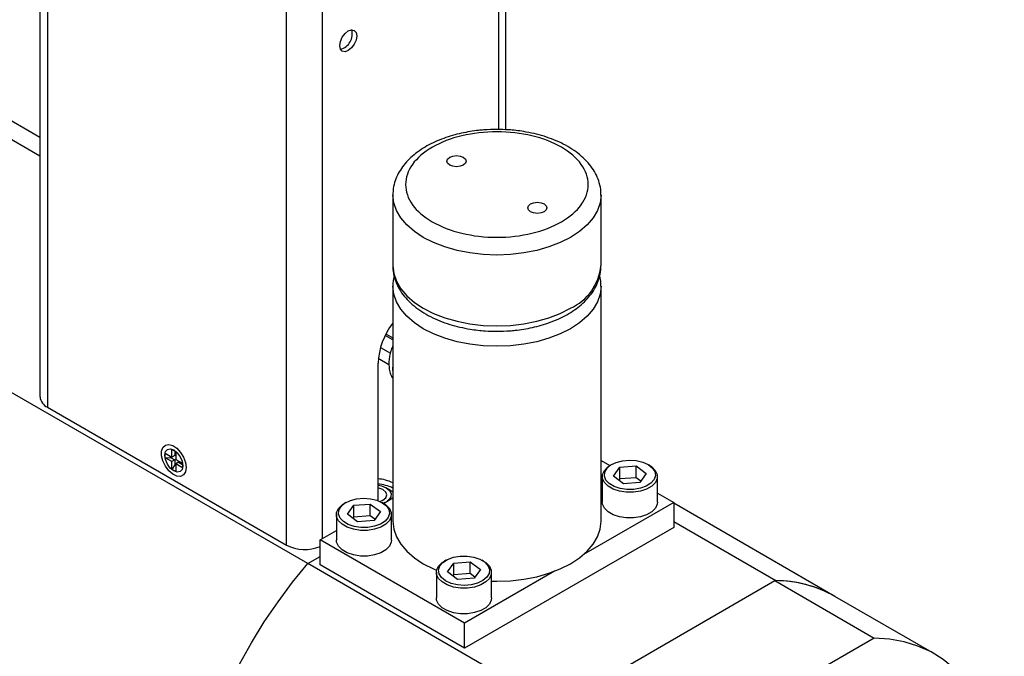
# Model space of a CAD drawing. Header units: inches. Extents: x 1.4 to 16.3, y 1 to 9.9.
# Tile 11 of 12: x 13.9 to 16.3, y 4.7 to 6.3. Entities that reach past the tile are written whole.
import ezdxf

# ---------------------------------------------------------------- set-up
doc = ezdxf.new("R2010")
doc.units = ezdxf.units.IN
doc.header["$MEASUREMENT"] = 0

msp = doc.modelspace()

# ---------------------------------------------------------------- linework, layer by layer
at = {"color": 7, "linetype": 'Continuous', "lineweight": 25}
for p, q in [((13.9199, 6.8397), (13.9199, 5.3323)), ((15.0614, 5.9864), (15.0614, 6.7505)), ((13.4428, 6.1982), (13.9199, 5.9228)), ((13.9199, 5.9676), (13.5874, 6.1596)), ((14.5757, 4.9237), (12.9053, 5.888)), ((14.7843, 5.8268), (14.7843, 5.6533)), ((15.2943, 5.6533), (15.2943, 5.8268)), ((14.7843, 5.6032), (14.7843, 5.0276)), ((15.2943, 5.0276), (15.2943, 5.6032)), ((14.7843, 5.5126), (14.7842, 5.5126)), ((14.7843, 5.4718), (14.7656, 5.4825)), ((14.7675, 5.4862), (14.7843, 5.4765)), ((14.754, 5.4532), (14.7782, 5.4392)), ((14.748, 5.078), (14.748, 5.4147)), ((14.7748, 5.4109), (14.7486, 5.426)), ((13.9382, 5.3068), (14.5237, 4.9688)), ((14.2264, 5.1941), (14.2429, 5.1846)), ((14.2264, 5.1831), (14.2264, 5.1941)), ((14.2396, 5.1836), (14.2396, 5.1865)), ((14.2429, 5.2036), (14.2524, 5.1981)), ((14.2429, 5.1846), (14.2429, 5.2036)), ((14.2499, 5.1887), (14.2429, 5.1846)), ((14.2499, 5.1995), (14.2499, 5.1887)), ((14.2524, 5.1981), (14.2524, 5.1791)), ((14.2264, 5.1831), (14.2396, 5.1836)), ((14.2429, 5.1736), (14.2264, 5.1831)), ((14.2396, 5.1836), (14.2499, 5.1777)), ((14.2499, 5.1777), (14.2429, 5.1736)), ((14.2429, 5.1546), (14.2429, 5.1736)), ((14.2499, 5.1658), (14.2429, 5.1546)), ((14.2499, 5.1777), (14.2499, 5.1658)), ((14.2524, 5.1644), (14.2499, 5.1658)), ((14.2524, 5.1791), (14.2689, 5.1696)), ((14.2595, 5.1722), (14.2524, 5.1681)), ((14.2524, 5.1681), (14.2524, 5.1491)), ((14.2689, 5.1586), (14.2524, 5.1681)), ((14.2595, 5.1722), (14.2689, 5.1667)), ((14.2689, 5.1696), (14.2689, 5.1586)), ((15.2943, 5.1763), (15.3159, 5.1638)), ((15.3208, 5.1667), (15.3172, 5.1646)), ((15.3402, 5.1598), (15.3805, 5.1629)), ((15.3805, 5.1629), (15.4053, 5.1442)), ((15.3805, 5.1341), (15.3805, 5.1629)), ((15.4127, 5.1646), (15.4092, 5.1667)), ((14.2524, 5.1491), (14.2429, 5.1546)), ((15.3246, 5.1381), (15.3402, 5.1598)), ((15.3494, 5.1194), (15.3246, 5.1381)), ((15.3402, 5.131), (15.3402, 5.1598)), ((15.4053, 5.1442), (15.3898, 5.1225)), ((15.2975, 5.1371), (15.2975, 5.0742)), ((15.3402, 5.131), (15.338, 5.128)), ((15.3805, 5.1341), (15.3402, 5.131)), ((15.3898, 5.1225), (15.3494, 5.1194)), ((15.3919, 5.1255), (15.3805, 5.1341)), ((15.4325, 5.0742), (15.4325, 5.1371)), ((14.779, 5.1029), (14.7678, 5.1094)), ((14.779, 5.1029), (14.7843, 5.0994)), ((15.4325, 5.0965), (15.4724, 5.0735)), ((14.6694, 5.0734), (14.6658, 5.0714)), ((14.6732, 5.0449), (14.6888, 5.0666)), ((14.6888, 5.0666), (14.7291, 5.0696)), ((14.6888, 5.0378), (14.6888, 5.0666)), ((14.7291, 5.0696), (14.7539, 5.051)), ((14.7291, 5.0409), (14.7291, 5.0696)), ((14.7613, 5.0714), (14.7578, 5.0734)), ((14.7647, 5.0732), (14.7609, 5.0716)), ((14.7615, 5.0713), (14.7843, 5.0845)), ((15.4724, 5.0735), (15.2516, 4.946)), ((15.4724, 5.0735), (15.4724, 5.0123)), ((15.8674, 4.8434), (15.4724, 5.0714)), ((14.6461, 5.0438), (14.6461, 4.981)), ((14.698, 5.0262), (14.6732, 5.0449)), ((14.7539, 5.051), (14.7383, 5.0293)), ((14.7811, 4.981), (14.7811, 5.0438)), ((14.6888, 5.0378), (14.6866, 5.0348)), ((14.7291, 5.0409), (14.6888, 5.0378)), ((14.7383, 5.0293), (14.698, 5.0262)), ((14.7405, 5.0323), (14.7291, 5.0409)), ((15.4724, 5.0266), (15.7228, 4.882)), ((14.6062, 4.9817), (14.6461, 5.0047)), ((15.4724, 5.0123), (14.9597, 4.7163)), ((14.9597, 4.7776), (14.6062, 4.9817)), ((14.6062, 4.9204), (14.6062, 4.9817)), ((14.5757, 4.9237), (14.6062, 4.9413)), ((15.1853, 4.5718), (14.5757, 4.9237)), ((14.9143, 4.932), (14.9108, 4.93)), ((14.9182, 4.9034), (14.9337, 4.9251)), ((14.9337, 4.9251), (14.9741, 4.9282)), ((14.9337, 4.8964), (14.9337, 4.9251)), ((14.9741, 4.9282), (14.9989, 4.9096)), ((14.9741, 4.8994), (14.9741, 4.9282)), ((15.0063, 4.93), (15.0027, 4.932)), ((14.9597, 4.7163), (14.6062, 4.9204)), ((14.891, 4.9024), (14.891, 4.8396)), ((14.943, 4.8848), (14.9182, 4.9034)), ((14.9741, 4.8994), (14.9337, 4.8964)), ((15.1805, 4.905), (14.9597, 4.7776)), ((14.9855, 4.8909), (14.9741, 4.8994)), ((14.9989, 4.9096), (14.9833, 4.8879)), ((15.026, 4.8396), (15.026, 4.9024)), ((14.9337, 4.8964), (14.9316, 4.8934)), ((14.9833, 4.8879), (14.943, 4.8848)), ((15.1881, 4.5749), (15.7201, 4.8821)), ((15.7201, 4.8821), (15.9637, 4.7414)), ((16.111, 4.7027), (15.8674, 4.8434)), ((14.9597, 4.7163), (14.9597, 4.7776)), ((15.9637, 4.7414), (15.4316, 4.4343))]:
    msp.add_line(p, q, dxfattribs=at)
at = {"color": 8, "linetype": 'Continuous', "lineweight": 25}
for p, q in [((13.9382, 6.8213), (13.9382, 5.3068)), ((15.043, 6.7322), (15.043, 5.9871)), ((14.5237, 4.9688), (14.5237, 6.4834)), ((14.6121, 4.9851), (14.6121, 6.4834))]:
    msp.add_line(p, q, dxfattribs=at)
at = {"color": 7, "linetype": 'Continuous', "lineweight": 25, "flags": 128}
for points in [[(14.6752, 6.2284), (14.6832, 6.2312), (14.6899, 6.2299), (14.6945, 6.2247), (14.6961, 6.2164), (14.6945, 6.2062), (14.6899, 6.1958), (14.6832, 6.1867), (14.6752, 6.1802), (14.6672, 6.1774), (14.6604, 6.1788), (14.6559, 6.184), (14.6543, 6.1923), (14.6559, 6.2024), (14.6604, 6.2129), (14.6672, 6.222), (14.6752, 6.2284)], [(14.9569, 5.8998), (14.9493, 5.8969), (14.9403, 5.8959), (14.9313, 5.8969), (14.9237, 5.8998), (14.9186, 5.9042), (14.9168, 5.9094), (14.9186, 5.9146), (14.9237, 5.919), (14.9313, 5.922), (14.9403, 5.923), (14.9493, 5.922), (14.9569, 5.919), (14.962, 5.9146), (14.9638, 5.9094), (14.962, 5.9042), (14.9569, 5.8998)], [(15.1549, 5.7855), (15.1473, 5.7826), (15.1383, 5.7816), (15.1293, 5.7826), (15.1216, 5.7855), (15.1166, 5.7899), (15.1148, 5.7951), (15.1166, 5.8003), (15.1216, 5.8047), (15.1293, 5.8077), (15.1383, 5.8087), (15.1473, 5.8077), (15.1549, 5.8047), (15.16, 5.8003), (15.1618, 5.7951), (15.16, 5.7899), (15.1549, 5.7855)], [(14.7843, 5.4097), (14.7838, 5.4006), (14.7843, 5.3921)], [(14.278, 5.1588), (14.2764, 5.1483), (14.2716, 5.1409), (14.2643, 5.1373), (14.2551, 5.138), (14.2451, 5.1428), (14.2354, 5.1512), (14.227, 5.1624), (14.2209, 5.1751), (14.2176, 5.1879), (14.2176, 5.1994), (14.2209, 5.2085), (14.227, 5.2141), (14.2354, 5.2155), (14.2451, 5.2128), (14.2551, 5.2061), (14.2643, 5.1961), (14.2716, 5.1841), (14.2764, 5.1711), (14.278, 5.1588)], [(14.2476, 5.2021), (14.2562, 5.1952), (14.2634, 5.1854), (14.2682, 5.1743), (14.2699, 5.1635), (14.2682, 5.1546), (14.2634, 5.1491), (14.2562, 5.1477), (14.2476, 5.1506), (14.2391, 5.1575), (14.2319, 5.1672), (14.2271, 5.1784), (14.2254, 5.1892), (14.2271, 5.1981), (14.2319, 5.2036), (14.2391, 5.205), (14.2476, 5.2021)], [(15.4127, 5.1646), (15.4185, 5.1608), (15.4273, 5.152), (15.4319, 5.1422), (15.4319, 5.132), (15.4274, 5.1222), (15.4186, 5.1134), (15.4061, 5.1062), (15.3908, 5.1011), (15.3738, 5.0984), (15.3562, 5.0984), (15.3392, 5.1011), (15.3239, 5.1061), (15.3115, 5.1133), (15.3026, 5.1221), (15.2981, 5.132), (15.2981, 5.1421), (15.3026, 5.152), (15.3114, 5.1608), (15.3172, 5.1646)], [(15.3411, 5.1078), (15.3264, 5.1128), (15.3146, 5.1198), (15.3065, 5.1285), (15.3027, 5.1381), (15.3036, 5.1479), (15.309, 5.1572), (15.3186, 5.1653), (15.3316, 5.1716), (15.3471, 5.1757), (15.3639, 5.1772), (15.3808, 5.1761), (15.3965, 5.1723), (15.4099, 5.1662), (15.42, 5.1583), (15.4259, 5.1491), (15.4274, 5.1393), (15.4242, 5.1297), (15.4167, 5.1209), (15.4053, 5.1136), (15.3909, 5.1083), (15.3746, 5.1055), (15.3576, 5.1053), (15.3411, 5.1078)], [(14.748, 5.1158), (14.7565, 5.114), (14.7678, 5.1094)], [(14.7602, 5.105), (14.75, 5.1089), (14.748, 5.1093)], [(14.7527, 5.076), (14.7602, 5.0792), (14.767, 5.0851), (14.7694, 5.0921), (14.767, 5.0991), (14.7602, 5.105)], [(14.7678, 5.1094), (14.7759, 5.1028), (14.7799, 5.0951), (14.7793, 5.0871), (14.7743, 5.0796), (14.7707, 5.0766)], [(14.7613, 5.0714), (14.7671, 5.0676), (14.7759, 5.0588), (14.7805, 5.049), (14.7805, 5.0388), (14.7759, 5.029), (14.7671, 5.0201), (14.7547, 5.0129), (14.7394, 5.0079), (14.7224, 5.0052), (14.7048, 5.0052), (14.6878, 5.0078), (14.6725, 5.0129), (14.66, 5.0201), (14.6512, 5.0289), (14.6466, 5.0387), (14.6466, 5.0489), (14.6512, 5.0587), (14.66, 5.0676), (14.6658, 5.0714)], [(14.6897, 5.0146), (14.675, 5.0196), (14.6631, 5.0266), (14.655, 5.0353), (14.6513, 5.0448), (14.6522, 5.0547), (14.6576, 5.064), (14.6671, 5.0721), (14.6802, 5.0784), (14.6956, 5.0825), (14.7125, 5.084), (14.7294, 5.0828), (14.7451, 5.0791), (14.7585, 5.073), (14.7685, 5.0651), (14.7745, 5.0559), (14.776, 5.0461), (14.7728, 5.0364), (14.7652, 5.0276), (14.7538, 5.0203), (14.7395, 5.0151), (14.7231, 5.0123), (14.7061, 5.0121), (14.6897, 5.0146)], [(15.3392, 5.0382), (15.3239, 5.0433), (15.3115, 5.0505), (15.3026, 5.0593), (15.2981, 5.0691), (15.2975, 5.0742)], [(15.4325, 5.0742), (15.4319, 5.0691), (15.4274, 5.0593), (15.4186, 5.0505), (15.4061, 5.0433), (15.3908, 5.0382), (15.3738, 5.0356), (15.3562, 5.0356), (15.3392, 5.0382)], [(14.7843, 5.0276), (14.7865, 5.0084), (14.793, 4.9895), (14.8037, 4.9712), (14.8184, 4.954), (14.837, 4.938), (14.859, 4.9235), (14.884, 4.9108), (14.8916, 4.9076)], [(15.026, 4.8806), (15.0393, 4.8804), (15.0726, 4.8816), (15.1053, 4.8854), (15.1369, 4.8916), (15.1668, 4.9001), (15.1945, 4.9108), (15.2196, 4.9235), (15.2416, 4.938), (15.2601, 4.954), (15.2749, 4.9712), (15.2856, 4.9895), (15.2921, 5.0084), (15.2943, 5.0276)], [(14.6878, 4.945), (14.6725, 4.9501), (14.66, 4.9572), (14.6512, 4.9661), (14.6466, 4.9759), (14.6461, 4.981)], [(14.7811, 4.981), (14.7805, 4.9759), (14.7759, 4.9661), (14.7671, 4.9573), (14.7547, 4.9501), (14.7394, 4.945), (14.7224, 4.9423), (14.7048, 4.9423), (14.6878, 4.945)], [(14.4083, 4.6771), (14.4378, 4.7296), (14.4695, 4.7808), (14.5031, 4.8304), (14.5386, 4.8781), (14.5757, 4.9237)], [(14.4083, 4.6771), (14.4378, 4.7296), (14.4695, 4.7808), (14.5031, 4.8304), (14.5386, 4.8781), (14.5757, 4.9237)], [(14.9327, 4.8664), (14.9175, 4.8715), (14.905, 4.8787), (14.8962, 4.8875), (14.8916, 4.8973), (14.8916, 4.9075), (14.8962, 4.9173), (14.905, 4.9261), (14.9108, 4.93)], [(14.9824, 4.9398), (14.9971, 4.9349), (15.009, 4.9278), (15.0171, 4.9192), (15.0208, 4.9096), (15.0199, 4.8998), (15.0145, 4.8905), (15.005, 4.8823), (14.9919, 4.876), (14.9764, 4.8719), (14.9596, 4.8704), (14.9427, 4.8716), (14.927, 4.8754), (14.9136, 4.8814), (14.9036, 4.8894), (14.8976, 4.8986), (14.8961, 4.9083), (14.8993, 4.918), (14.9069, 4.9268), (14.9183, 4.9341), (14.9326, 4.9393), (14.9489, 4.9422), (14.966, 4.9423), (14.9824, 4.9398)], [(15.0063, 4.93), (15.0121, 4.9262), (15.0209, 4.9174), (15.0255, 4.9075), (15.0255, 4.8974), (15.0209, 4.8875), (15.0121, 4.8787), (14.9997, 4.8715), (14.9844, 4.8664), (14.9674, 4.8638), (14.9498, 4.8638), (14.9327, 4.8664)], [(15.026, 4.8396), (15.0255, 4.8345), (15.0209, 4.8247), (15.0121, 4.8158), (14.9997, 4.8086), (14.9844, 4.8036), (14.9674, 4.8009), (14.9498, 4.8009), (14.9327, 4.8035), (14.9175, 4.8086), (14.905, 4.8158), (14.8962, 4.8246), (14.8916, 4.8344), (14.891, 4.8396)], [(16.1928, 3.9137), (16.2071, 3.9497), (16.2268, 4.005), (16.2435, 4.0602), (16.2574, 4.1149), (16.2682, 4.169), (16.276, 4.2221), (16.2807, 4.2739), (16.2823, 4.3242), (16.2807, 4.3727), (16.276, 4.4191), (16.2682, 4.4632), (16.2574, 4.5048), (16.2435, 4.5435), (16.2268, 4.5793), (16.2071, 4.6119), (16.1848, 4.6412), (16.1598, 4.6669), (16.1324, 4.689), (16.1027, 4.7074), (16.0707, 4.7218), (16.0368, 4.7324), (16.0011, 4.7389), (15.9637, 4.7414)]]:
    msp.add_lwpolyline(points, dxfattribs=at)
at = {"color": 8, "linetype": 'Continuous', "lineweight": 25, "flags": 128}
for points in [[(15.2943, 5.8265), (15.2921, 5.8076), (15.2856, 5.7887), (15.2749, 5.7704), (15.2601, 5.7532), (15.2416, 5.7372), (15.2196, 5.7227), (15.1945, 5.71), (15.1668, 5.6993), (15.1369, 5.6908), (15.1053, 5.6846), (15.0726, 5.6808), (15.0393, 5.6796), (15.006, 5.6808), (14.9733, 5.6846), (14.9417, 5.6908), (14.9118, 5.6993), (14.884, 5.71), (14.859, 5.7227), (14.837, 5.7372), (14.8184, 5.7532), (14.8037, 5.7704), (14.793, 5.7887), (14.7865, 5.8076), (14.7843, 5.8265)], [(14.7843, 5.6533), (14.7865, 5.634), (14.793, 5.6152), (14.8037, 5.5969), (14.8184, 5.5797), (14.837, 5.5636), (14.859, 5.5492), (14.884, 5.5365), (14.9118, 5.5258), (14.9417, 5.5173), (14.9733, 5.5111), (15.006, 5.5073), (15.0393, 5.506), (15.0726, 5.5073), (15.1053, 5.5111), (15.1369, 5.5173), (15.1668, 5.5258), (15.1945, 5.5365), (15.2196, 5.5492)], [(15.2943, 5.6029), (15.2921, 5.584), (15.2856, 5.5651), (15.2749, 5.5469), (15.2601, 5.5296), (15.2416, 5.5136), (15.2196, 5.4992), (15.1945, 5.4865), (15.1668, 5.4758), (15.1369, 5.4672), (15.1053, 5.4611), (15.0726, 5.4573), (15.0393, 5.456), (15.006, 5.4573), (14.9733, 5.4611), (14.9417, 5.4672), (14.9118, 5.4758), (14.884, 5.4865), (14.859, 5.4992), (14.837, 5.5136), (14.8184, 5.5296), (14.8037, 5.5469), (14.793, 5.5651), (14.7865, 5.584), (14.7843, 5.603)]]:
    msp.add_lwpolyline(points, dxfattribs=at)
at = {"color": 7, "linetype": 'Continuous', "lineweight": 25}
for centre, radius, start, end in [((14.6469, 6.2207), 0.038, 283.888, 16.1174), ((14.9201, 5.4067), 0.1723, 142.0443, 177.3447), ((13.9512, 5.3354), 0.0314, 185.6948, 245.6253), ((14.7408, 5.0338), 0.0979, 63.6341, 85.7685), ((14.7408, 5.0209), 0.0979, 63.6341, 85.7685), ((14.5681, 5.0555), 0.0974, 242.8442, 292.989), ((15.7204, 4.5832), 0.2988, 60.5161, 90.0507), ((15.7211, 4.5859), 0.2961, 60.394, 89.6798)]:
    msp.add_arc(centre, radius, start, end, dxfattribs=at)
at = {"color": 8, "linetype": 'Continuous', "lineweight": 25}
msp.add_arc((15.1661, 5.6664), 0.1288, 294.5251, 354.1548, dxfattribs=at)
at = {"color": 7, "linetype": 'Continuous', "lineweight": 25}
for points, knots in [([(15.0393, 5.9872), (15.0286, 5.987), (15.0136, 5.9867), (14.9917, 5.9846), (14.9733, 5.9821), (14.9519, 5.978), (14.9302, 5.9725), (14.9085, 5.9654), (14.8875, 5.9569), (14.8676, 5.9468), (14.8491, 5.9352), (14.8322, 5.9222), (14.8174, 5.9078), (14.805, 5.8921), (14.795, 5.8751), (14.7881, 5.8569), (14.7845, 5.8405), (14.7847, 5.8303), (14.7847, 5.8265)], [0, 0, 0, 0, 0.081835, 0.115163, 0.170239, 0.227067, 0.287674, 0.350521, 0.415029, 0.480765, 0.547453, 0.614887, 0.682841, 0.75115, 0.819727, 0.88872, 0.958681, 1, 1, 1, 1]), ([(15.2938, 5.8264), (15.2939, 5.8295), (15.2943, 5.8395), (15.2907, 5.8559), (15.2836, 5.8751), (15.273, 5.893), (15.2594, 5.9098), (15.2427, 5.9253), (15.2236, 5.9393), (15.2023, 5.9515), (15.1793, 5.9619), (15.1553, 5.9705), (15.1304, 5.9772), (15.1073, 5.9818), (15.0864, 5.9847), (15.0645, 5.9867), (15.0488, 5.987), (15.0393, 5.9872)], [0, 0, 0, 0, 0.033002, 0.108519, 0.179569, 0.252062, 0.325833, 0.400283, 0.474735, 0.548631, 0.621523, 0.692944, 0.761686, 0.830052, 0.879313, 0.926906, 1, 1, 1, 1]), ([(14.8811, 5.9436), (14.923, 5.9678), (14.9799, 5.9815), (15.0986, 5.9815), (15.1555, 5.9678), (15.2394, 5.9194), (15.263, 5.8865), (15.263, 5.818), (15.2394, 5.7852), (15.1555, 5.7367), (15.0986, 5.7231), (14.9799, 5.7231), (14.923, 5.7367), (14.8391, 5.7852), (14.8155, 5.818), (14.8155, 5.8865), (14.8391, 5.9194), (14.8811, 5.9436)], [0, 0, 0, 0, 0.125, 0.125, 0.25, 0.25, 0.375, 0.375, 0.5, 0.5, 0.625, 0.625, 0.75, 0.75, 0.875, 0.875, 1, 1, 1, 1]), ([(14.7847, 5.6533), (14.7846, 5.6503), (14.7843, 5.6404), (14.7878, 5.6242), (14.7949, 5.605), (14.8055, 5.587), (14.8192, 5.5702), (14.8358, 5.5547), (14.855, 5.5408), (14.8763, 5.5285), (14.8992, 5.5181), (14.9233, 5.5095), (14.9481, 5.5028), (14.9712, 5.4983), (14.9922, 5.4954), (15.0141, 5.4933), (15.0298, 5.493), (15.0393, 5.4928)], [0, 0, 0, 0, 0.031896, 0.107499, 0.17863, 0.251206, 0.325061, 0.399597, 0.474134, 0.548114, 0.62109, 0.692592, 0.761414, 0.829858, 0.879175, 0.926822, 1, 1, 1, 1]), ([(15.0393, 5.4928), (15.0499, 5.4931), (15.0649, 5.4934), (15.0868, 5.4954), (15.1053, 5.4979), (15.1267, 5.502), (15.1484, 5.5075), (15.17, 5.5146), (15.191, 5.5232), (15.2109, 5.5332), (15.2295, 5.5448), (15.2463, 5.5578), (15.2611, 5.5722), (15.2736, 5.5879), (15.2835, 5.6049), (15.2904, 5.6231), (15.294, 5.639), (15.2939, 5.6488), (15.2938, 5.6522)], [0, 0, 0, 0, 0.082258, 0.115757, 0.171118, 0.228239, 0.289159, 0.35233, 0.417171, 0.483246, 0.550278, 0.61806, 0.686365, 0.755027, 0.823958, 0.893307, 0.963629, 1, 1, 1, 1]), ([(14.7876, 5.6282), (14.7865, 5.6236), (14.7844, 5.6153), (14.7846, 5.6068), (14.7847, 5.6029)], [0, 0, 0, 0, 0.545079, 1, 1, 1, 1]), ([(15.2938, 5.6029), (15.2939, 5.6059), (15.2943, 5.6144), (15.2923, 5.6228), (15.2909, 5.6282)], [0, 0, 0, 0, 0.3471971, 1, 1, 1, 1]), ([(14.7843, 5.457), (14.7839, 5.4562), (14.7823, 5.4531), (14.7799, 5.4458), (14.7769, 5.4352), (14.7749, 5.4226), (14.7744, 5.4098), (14.776, 5.3968), (14.7791, 5.3856), (14.7828, 5.3795), (14.7843, 5.377)], [0, 0, 0, 0, 0.0294184, 0.1162366, 0.259692, 0.4065151, 0.5631405, 0.725686, 0.8913718, 1, 1, 1, 1])]:
    msp.add_open_spline(points, degree=3, knots=knots, dxfattribs=at)

doc.saveas('drawing.dxf')
